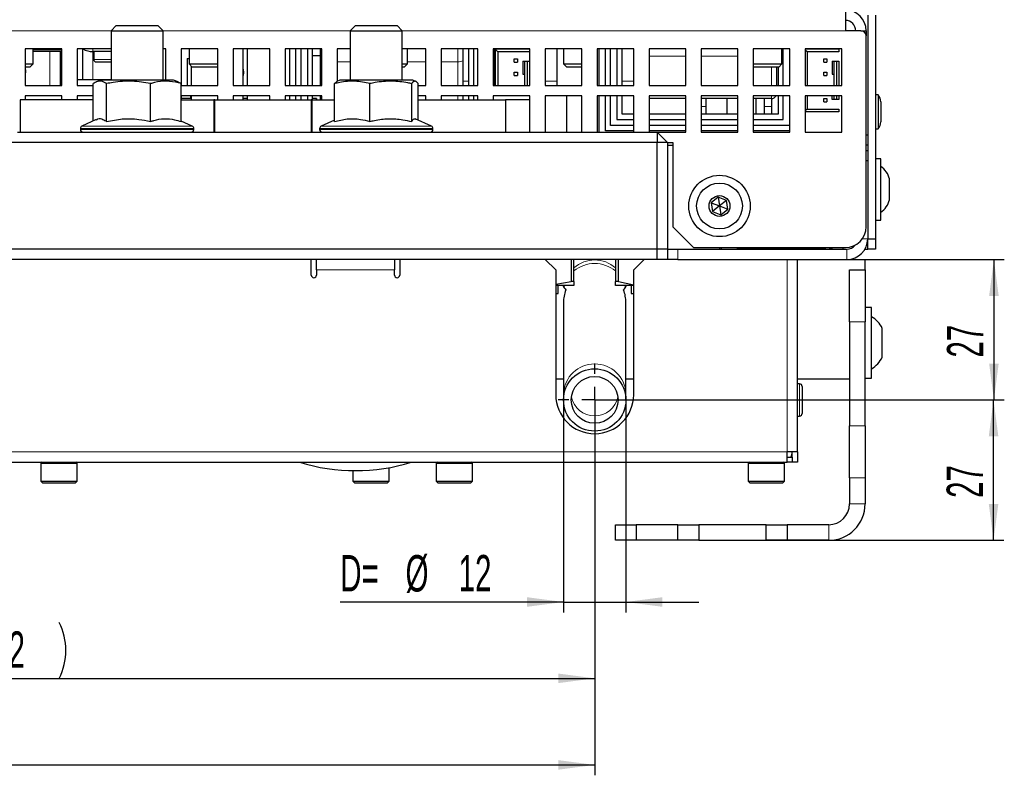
# Paper-space layout 'Blatt5' of a CAD drawing. Header units: millimetres. Extents: x 5 to 418, y 2 to 292.
# Tile 13 of 28: x 207 to 302, y 79 to 151. Entities that reach past the tile are written whole.
import ezdxf

# ---------------------------------------------------------------- set-up
doc = ezdxf.new("R2010")
doc.units = ezdxf.units.MM
doc.layers.add('SLD-0', color=7, linetype='Continuous')
doc.styles.add('SLDTEXTSTYLE1', font='TXT', dxfattribs={"width": 0.605})
doc.dimstyles.new('SLDDIMSTYLE6', dxfattribs={"dimtxt": 3.5, "dimasz": 3.5, "dimexe": 0, "dimexo": 0.0625, "dimgap": 0.875, "dimtad": 1, "dimlfac": 2, "dimrnd": 1e-09, "dimzin": 12, "dimdsep": 46, "dimtxsty": 'SLDTEXTSTYLE1', "dimsah": 1, "dimcen": 0.09, "dimadec": 0, "dimazin": 3, "dimtfac": 1, "dimtmove": 0, "dimatfit": 0, "dimfxl": 1, "dimfrac": 2, "dimtolj": 1, "dimtzin": 12, "dimarcsym": 0})
doc.dimstyles.new('SLDDIMSTYLE8', dxfattribs={"dimtxt": 3.5, "dimasz": 3.5, "dimexe": 0, "dimexo": 0.0625, "dimgap": 0.875, "dimtad": 1, "dimlfac": 2, "dimrnd": 1e-09, "dimzin": 12, "dimdsep": 46, "dimtxsty": 'SLDTEXTSTYLE1', "dimsah": 1, "dimcen": 0.09, "dimadec": 0, "dimazin": 3, "dimtfac": 1, "dimtofl": 0, "dimtmove": 0, "dimatfit": 3, "dimfxl": 1, "dimfrac": 2, "dimtolj": 1, "dimtzin": 12, "dimarcsym": 0})

# ---------------------------------------------------------------- blocks, each defined once
blk = doc.blocks.new('_D_27')
at = {"layer": 'SLD-0', "color": 7}
for p, q in [((151.43, 114.931), (151.43, 87.158)), ((262.43, 114.931), (262.43, 87.158)), ((151.43, 88.158), (262.43, 88.158))]:
    blk.add_line(p, q, dxfattribs=at)
for centre, start, end in [((208.291, 90.844), 153.43495, 206.56505), ((205.569, 90.844), 333.43495, 26.56505)]:
    blk.add_arc(centre, 6.006, start, end, dxfattribs=at)
for points in [[(151.43, 88.158), (154.93, 87.698), (154.93, 88.618)], [(262.43, 88.158), (258.93, 88.618), (258.93, 87.698)]]:
    blk.add_solid(points, dxfattribs=at)
at = {"layer": 'SLD-0', "color": 7, "insert": (202.92, 92.67), "char_height": 3.5, "attachment_point": 1, "style": 'SLDTEXTSTYLE1'}
blk.add_mtext('222', dxfattribs=at)
blk = doc.blocks.new('_D_28')
at = {"layer": 'SLD-0', "color": 7}
for p, q in [((262.43, 114.931), (301.78, 114.931)), ((300.78, 101.431), (300.78, 114.931)), ((278.93, 101.431), (301.78, 101.431))]:
    blk.add_line(p, q, dxfattribs=at)
for points in [[(300.78, 114.931), (300.32, 111.431), (301.24, 111.431)], [(300.78, 101.431), (301.24, 104.931), (300.32, 104.931)]]:
    blk.add_solid(points, dxfattribs=at)
at = {"layer": 'SLD-0', "color": 7, "insert": (296.269, 105.507), "char_height": 3.5, "attachment_point": 1, "rotation": 90, "style": 'SLDTEXTSTYLE1'}
blk.add_mtext('27', dxfattribs=at)
blk = doc.blocks.new('_D_29')
at = {"layer": 'SLD-0', "color": 7}
for p, q in [((286.68, 128.431), (301.814, 128.431)), ((300.814, 128.431), (300.814, 114.931)), ((262.43, 114.931), (301.814, 114.931))]:
    blk.add_line(p, q, dxfattribs=at)
for points in [[(300.814, 128.431), (300.354, 124.931), (301.274, 124.931)], [(300.814, 114.931), (301.274, 118.431), (300.354, 118.431)]]:
    blk.add_solid(points, dxfattribs=at)
at = {"layer": 'SLD-0', "color": 7, "insert": (296.302, 119.007), "char_height": 3.5, "attachment_point": 1, "rotation": 90, "style": 'SLDTEXTSTYLE1'}
blk.add_mtext('27', dxfattribs=at)
blk = doc.blocks.new('_D_30')
at = {"layer": 'SLD-0', "color": 7}
for p, q in [((259.43, 114.931), (259.43, 94.498)), ((265.43, 114.931), (265.43, 94.498)), ((259.43, 95.498), (237.964, 95.498)), ((259.43, 95.498), (265.43, 95.498)), ((265.43, 95.498), (272.43, 95.498))]:
    blk.add_line(p, q, dxfattribs=at)
for points in [[(259.43, 95.498), (255.93, 95.958), (255.93, 95.038)], [(265.43, 95.498), (268.93, 95.038), (268.93, 95.958)]]:
    blk.add_solid(points, dxfattribs=at)
at = {"layer": 'SLD-0', "color": 7, "char_height": 3.5, "attachment_point": 1, "style": 'SLDTEXTSTYLE1'}
for s, insert in [('D=', (237.964, 100.019)), ('%%c', (244.245, 100.009)), ('12', (249.348, 100.019))]:
    blk.add_mtext(s, dxfattribs=dict(at, insert=insert))
blk = doc.blocks.new('_D_31')
at = {"layer": 'SLD-0', "color": 7}
for p, q in [((123.08, 135.78), (123.08, 78.832)), ((262.43, 111.431), (262.43, 78.832)), ((123.08, 79.832), (262.43, 79.832))]:
    blk.add_line(p, q, dxfattribs=at)
for points in [[(123.08, 79.832), (126.58, 79.372), (126.58, 80.292)], [(262.43, 79.832), (258.93, 80.292), (258.93, 79.372)]]:
    blk.add_solid(points, dxfattribs=at)
at = {"layer": 'SLD-0', "color": 7, "insert": (186.74, 84.344), "char_height": 3.5, "attachment_point": 1, "style": 'SLDTEXTSTYLE1'}
blk.add_mtext('278,7', dxfattribs=at)
blk = doc.blocks.new('SW_CENTERMARKSYMBOL_17')
at = {"layer": 'SLD-0', "color": 0}
for p, q in [((0, 2.5), (0, 3.5)), ((0, 0), (0, 1.25)), ((-2.5, 0), (-3.5, 0)), ((0, 0), (-1.25, 0)), ((0, 0), (0, -1.25)), ((0, 0), (1.25, 0)), ((2.5, 0), (3.5, 0)), ((0, -2.5), (0, -3.5))]:
    blk.add_line(p, q, dxfattribs=at)

psp = doc.layouts.new('Blatt5')

# ---------------------------------------------------------------- linework, layer by layer
at = {"color": 7, "linetype": 'Continuous', "lineweight": 25}
for p, q in [((286.5302, 152.4308), (286.5302, 150.4308)), ((288.6802, 151.9308), (288.6802, 130.4308)), ((289.4302, 151.9308), (289.4302, 130.4308)), ((216.4302, 150.9308), (215.9302, 150.4308)), ((216.4302, 150.9308), (216.6982, 150.9308)), ((216.6982, 150.9308), (220.4302, 150.9308)), ((220.9302, 150.4308), (220.4302, 150.9308)), ((239.4302, 150.9308), (238.9302, 150.4308)), ((239.4302, 150.9308), (243.4302, 150.9308)), ((243.9302, 150.4308), (243.4302, 150.9308)), ((215.9302, 150.4308), (215.9302, 145.6808)), ((215.9302, 150.4308), (216.2652, 150.4308)), ((216.2652, 150.4308), (220.9302, 150.4308)), ((220.9302, 145.6808), (220.9302, 150.4308)), ((238.9302, 150.4308), (238.9302, 145.6808)), ((238.9302, 150.4308), (243.9302, 150.4308)), ((243.9302, 145.6808), (243.9302, 150.4308)), ((288.0302, 150.4308), (286.5302, 150.4308)), ((288.0302, 150.4308), (288.5302, 150.4308)), ((288.5302, 150.4308), (288.5302, 149.9308)), ((288.5302, 131.5808), (288.5302, 149.9308)), ((211.1802, 148.6808), (207.6802, 148.6808)), ((207.6802, 148.6808), (207.6802, 145.1808)), ((208.4302, 147.2376), (208.4302, 148.6808)), ((211.0302, 148.6808), (211.0302, 148.6058)), ((211.1802, 145.1808), (211.1802, 148.6808)), ((215.9302, 148.6808), (212.6802, 148.6808)), ((212.6802, 148.6808), (212.6802, 145.1808)), ((213.1802, 148.6808), (213.1802, 145.7308)), ((221.1802, 148.6808), (220.9302, 148.6808)), ((221.1802, 145.6808), (221.1802, 148.6808)), ((226.1802, 148.6808), (222.6802, 148.6808)), ((222.6802, 148.6808), (222.6802, 145.1808)), ((223.4302, 148.6808), (223.4302, 147.2376)), ((226.1802, 145.1808), (226.1802, 148.6808)), ((231.1802, 148.6808), (227.6802, 148.6808)), ((227.6802, 148.6808), (227.6802, 145.1808)), ((228.6302, 145.1808), (228.6302, 148.6808)), ((229.0552, 145.1808), (229.0552, 148.6808)), ((231.1802, 145.1808), (231.1802, 148.6808)), ((236.1802, 148.6808), (232.6802, 148.6808)), ((232.6802, 148.6808), (232.6802, 145.1808)), ((233.1052, 145.1808), (233.1052, 148.6808)), ((233.7052, 145.1808), (233.7052, 148.6808)), ((234.2052, 145.1808), (234.2052, 148.6808)), ((234.8052, 148.6808), (234.8052, 145.1808)), ((235.3052, 145.1808), (235.3052, 148.6808)), ((236.0802, 147.5452), (236.0802, 148.6808)), ((236.1802, 145.1808), (236.1802, 148.6808)), ((238.9302, 148.6808), (237.6802, 148.6808)), ((237.6802, 148.6808), (237.6802, 145.5808)), ((246.1802, 148.6808), (243.9302, 148.6808)), ((244.4302, 147.2376), (244.4302, 148.6808)), ((246.1802, 145.1808), (246.1802, 148.6808)), ((251.1802, 148.6808), (247.6802, 148.6808)), ((247.6802, 148.6808), (247.6802, 145.1808)), ((249.7802, 147.5452), (249.7802, 148.6808)), ((250.3052, 148.6808), (250.3052, 145.1808)), ((250.8052, 145.1808), (250.8052, 148.6808)), ((251.1802, 145.1808), (251.1802, 148.6808)), ((256.1802, 148.6808), (252.6802, 148.6808)), ((252.6802, 148.6808), (252.6802, 145.1808)), ((252.7802, 145.1808), (252.7802, 148.6808)), ((252.8552, 148.6558), (252.8552, 145.1808)), ((253.1052, 148.4058), (252.8552, 148.6558)), ((256.1552, 148.6558), (252.8552, 148.6558)), ((256.1552, 148.6808), (256.1552, 148.6558)), ((256.1552, 148.6558), (256.1552, 148.4058)), ((256.1802, 145.1808), (256.1802, 148.6808)), ((261.1802, 148.6808), (257.6802, 148.6808)), ((257.6802, 148.6808), (257.6802, 145.1808)), ((258.8052, 145.1808), (258.8052, 148.6808)), ((259.4302, 148.6808), (259.4302, 147.2376)), ((261.1802, 145.1808), (261.1802, 148.6808)), ((266.1802, 148.6808), (262.6802, 148.6808)), ((262.6802, 148.6808), (262.6802, 145.1808)), ((262.8552, 145.1808), (262.8552, 148.6808)), ((263.4552, 145.1808), (263.4552, 148.6808)), ((263.9552, 145.1808), (263.9552, 148.6808)), ((264.5552, 148.6808), (264.5552, 145.1808)), ((265.0552, 145.1808), (265.0552, 148.6808)), ((266.1802, 145.1808), (266.1802, 148.6808)), ((271.1802, 148.6808), (267.6802, 148.6808)), ((267.6802, 148.6808), (267.6802, 145.1808)), ((271.1802, 145.1808), (271.1802, 148.6808)), ((276.1802, 148.6808), (272.6802, 148.6808)), ((272.6802, 148.6808), (272.6802, 145.1808)), ((276.1802, 145.1808), (276.1802, 148.6808)), ((281.1802, 148.6808), (277.6802, 148.6808)), ((277.6802, 148.6808), (277.6802, 145.1808)), ((280.4302, 147.2376), (280.4302, 148.6808)), ((280.5552, 145.1808), (280.5552, 148.6808)), ((281.1552, 148.6808), (281.1552, 145.1808)), ((281.1802, 145.1808), (281.1802, 148.6808)), ((286.1802, 148.6808), (282.6802, 148.6808)), ((282.6802, 148.6808), (282.6802, 145.1808)), ((285.9052, 148.6558), (282.6802, 148.6558)), ((285.9052, 148.6808), (285.9052, 148.6558)), ((285.9052, 148.6558), (285.9052, 148.4058)), ((286.1802, 145.1808), (286.1802, 148.6808)), ((211.1802, 148.6058), (208.4302, 148.6058)), ((211.1802, 148.4308), (208.4302, 148.4308)), ((211.0302, 148.4308), (211.0302, 145.1808)), ((215.9302, 148.4308), (214.1802, 148.4308)), ((214.2552, 148.4308), (214.2552, 147.6808)), ((223.2361, 147.7608), (223.2361, 145.1808)), ((223.2361, 147.7608), (223.4302, 147.7608)), ((236.0802, 148.0108), (235.3052, 148.0108)), ((253.1052, 148.4058), (253.1052, 145.1808)), ((256.1552, 148.4058), (253.1052, 148.4058)), ((282.8552, 148.4058), (282.6802, 148.5808)), ((282.8552, 148.4058), (282.8552, 145.1808)), ((285.9052, 148.4058), (282.8552, 148.4058)), ((207.6802, 147.2376), (208.4302, 147.2376)), ((208.1235, 146.9308), (207.6802, 146.9308)), ((208.1235, 146.9308), (208.4302, 147.2376)), ((214.5052, 147.4308), (215.9302, 147.4308)), ((223.4302, 147.2376), (223.737, 146.9308)), ((223.4302, 147.2376), (223.6677, 147.2376)), ((223.6302, 147.0376), (223.6302, 145.1808)), ((223.6677, 147.2376), (226.1802, 147.2376)), ((223.9259, 146.9308), (223.737, 146.9308)), ((226.1235, 146.9308), (223.9259, 146.9308)), ((226.1235, 146.9308), (226.1802, 146.9876)), ((236.0802, 145.1808), (236.0802, 147.5452)), ((243.9302, 147.2376), (244.4302, 147.2376)), ((244.1235, 146.9308), (243.9302, 146.9308)), ((244.1235, 146.9308), (244.4302, 147.2376)), ((249.7802, 145.1808), (249.7802, 147.5452)), ((255.5052, 147.5058), (255.5052, 146.2558)), ((255.5052, 147.5058), (255.7052, 147.5058)), ((255.7052, 145.1808), (255.7052, 147.5058)), ((255.7052, 147.5058), (255.9552, 147.5058)), ((255.9552, 145.1808), (255.9552, 147.5058)), ((255.9552, 147.5058), (256.1552, 147.5058)), ((256.1552, 147.5058), (256.1552, 145.1808)), ((259.4302, 147.2376), (259.737, 146.9308)), ((259.4302, 147.2376), (259.6677, 147.2376)), ((259.6677, 147.2376), (261.1802, 147.2376)), ((259.9259, 146.9308), (259.737, 146.9308)), ((261.1802, 146.9308), (259.9259, 146.9308)), ((277.6677, 147.2376), (280.4302, 147.2376)), ((277.6802, 146.9876), (277.737, 146.9308)), ((277.9259, 146.9308), (277.737, 146.9308)), ((280.1235, 146.9308), (277.9259, 146.9308)), ((279.9302, 145.1808), (279.9302, 146.9308)), ((280.0552, 146.9308), (280.0552, 145.1808)), ((280.1235, 146.9308), (280.4302, 147.2376)), ((285.2552, 147.5058), (285.2552, 146.2558)), ((285.2552, 147.5058), (285.4552, 147.5058)), ((285.4552, 145.1808), (285.4552, 147.5058)), ((285.4552, 147.5058), (285.7052, 147.5058)), ((285.7052, 145.1808), (285.7052, 147.5058)), ((285.7052, 147.5058), (285.9052, 147.5058)), ((285.9052, 147.5058), (285.9052, 145.1808)), ((255.5052, 146.2558), (255.7052, 146.2558)), ((285.2552, 146.2558), (285.4552, 146.2558)), ((207.6802, 145.1808), (211.1802, 145.1808)), ((212.6802, 145.7308), (215.9302, 145.7308)), ((212.6802, 145.1808), (214.2058, 145.1808)), ((214.2058, 141.7523), (214.2058, 145.3488)), ((214.9302, 145.6808), (214.4927, 145.5058)), ((216.0574, 145.6808), (214.9302, 145.6808)), ((215.4946, 141.703), (215.4946, 145.3488)), ((221.9302, 145.6808), (216.0574, 145.6808)), ((219.7191, 141.703), (219.7191, 145.3488)), ((222.3678, 145.5058), (221.9302, 145.6808)), ((222.6547, 141.703), (222.6547, 145.3488)), ((222.6802, 145.1808), (226.1802, 145.1808)), ((227.6802, 145.1808), (231.1802, 145.1808)), ((232.6802, 145.1808), (236.1802, 145.1808)), ((237.4099, 145.3488), (237.6417, 145.5512)), ((237.4099, 141.703), (237.4099, 145.3488)), ((237.9302, 145.6808), (237.6368, 145.5634)), ((238.1806, 145.6808), (237.9302, 145.6808)), ((244.9302, 145.6808), (238.1806, 145.6808)), ((240.813, 141.703), (240.813, 145.3488)), ((244.8333, 141.703), (244.8333, 145.3488)), ((245.2237, 145.5634), (244.9302, 145.6808)), ((245.4506, 141.8475), (245.4506, 145.3488)), ((245.4506, 145.1808), (246.1802, 145.1808)), ((247.6802, 145.1808), (251.1802, 145.1808)), ((252.6802, 145.1808), (256.1802, 145.1808)), ((257.6802, 145.1808), (261.1802, 145.1808)), ((262.6802, 145.1808), (266.1802, 145.1808)), ((267.6802, 145.1808), (271.1802, 145.1808)), ((272.6802, 145.1808), (276.1802, 145.1808)), ((277.6802, 145.1808), (281.1802, 145.1808)), ((282.6802, 145.1808), (286.1802, 145.1808)), ((211.1802, 144.1808), (207.6802, 144.1808)), ((207.6802, 144.1808), (207.6802, 143.7808)), ((211.1802, 143.7808), (211.1802, 144.1808)), ((214.2058, 144.1808), (212.6802, 144.1808)), ((212.6802, 144.1808), (212.6802, 143.7808)), ((226.1802, 144.1808), (222.6802, 144.1808)), ((222.6802, 144.1808), (222.6802, 143.7808)), ((223.6302, 143.9308), (222.6802, 143.9308)), ((223.5772, 144.1808), (223.5772, 143.9308)), ((223.6302, 144.1808), (223.6302, 143.7808)), ((226.1802, 143.7808), (226.1802, 144.1808)), ((231.1802, 144.1808), (227.6802, 144.1808)), ((227.6802, 144.1808), (227.6802, 143.7808)), ((228.6302, 143.7808), (228.6302, 144.1808)), ((229.0552, 143.9308), (228.6302, 143.9308)), ((229.0552, 143.7808), (229.0552, 144.1808)), ((231.1802, 143.7808), (231.1802, 144.1808)), ((236.1802, 144.1808), (232.6802, 144.1808)), ((232.6802, 144.1808), (232.6802, 143.7808)), ((233.1052, 143.7808), (233.1052, 144.1808)), ((233.7052, 143.7808), (233.7052, 144.1808)), ((234.2052, 143.7808), (234.2052, 144.1808)), ((234.8052, 144.1808), (234.8052, 143.7808)), ((235.3052, 143.7808), (235.3052, 144.1808)), ((235.6802, 143.9308), (235.3052, 143.9308)), ((235.6802, 143.9308), (235.6803, 143.9308)), ((236.0802, 143.7808), (236.0802, 144.1808)), ((236.1802, 143.7808), (236.1802, 144.1808)), ((246.1802, 144.1808), (245.4506, 144.1808)), ((246.1802, 143.7808), (246.1802, 144.1808)), ((251.1802, 144.1808), (247.6802, 144.1808)), ((247.6802, 144.1808), (247.6802, 143.7808)), ((249.7802, 143.7808), (249.7802, 144.1808)), ((250.3052, 144.1808), (250.3052, 143.7808)), ((250.8052, 143.7808), (250.8052, 144.1808)), ((251.1802, 143.7808), (251.1802, 144.1808)), ((256.1802, 144.1808), (252.6802, 144.1808)), ((252.6802, 144.1808), (252.6802, 143.7808)), ((256.1802, 140.6808), (256.1802, 144.1808)), ((261.1802, 144.1808), (257.6802, 144.1808)), ((257.6802, 144.1808), (257.6802, 140.6808)), ((259.7052, 144.1808), (259.7052, 140.6808)), ((261.1802, 140.6808), (261.1802, 144.1808)), ((266.1802, 144.1808), (262.6802, 144.1808)), ((262.6802, 144.1808), (262.6802, 140.6808)), ((262.8552, 140.6808), (262.8552, 144.1808)), ((263.4552, 140.8058), (263.4552, 144.1808)), ((263.9552, 141.3058), (263.9552, 144.1808)), ((264.5552, 144.1808), (264.5552, 141.9058)), ((265.0552, 142.4058), (265.0552, 144.1808)), ((266.1802, 140.6808), (266.1802, 144.1808)), ((271.1802, 144.1808), (267.6802, 144.1808)), ((267.6802, 144.1808), (267.6802, 140.6808)), ((271.1802, 143.9134), (267.6802, 143.9134)), ((271.1802, 140.6808), (271.1802, 144.1808)), ((276.1802, 144.1808), (272.6802, 144.1808)), ((272.6802, 144.1808), (272.6802, 140.6808)), ((276.1802, 143.9134), (272.6802, 143.9134)), ((273.128, 143.9134), (273.128, 142.4058)), ((275.1294, 143.9134), (275.1294, 142.4058)), ((276.1802, 140.6808), (276.1802, 144.1808)), ((281.1802, 144.1808), (277.6802, 144.1808)), ((277.6802, 144.1808), (277.6802, 140.6808)), ((279.4302, 143.9134), (277.6802, 143.9134)), ((277.9317, 143.9134), (277.9317, 142.4058)), ((278.7325, 143.9134), (278.7325, 142.4058)), ((279.4302, 143.9134), (279.4302, 143.1634)), ((280.0552, 144.1808), (280.0552, 142.4058)), ((280.5552, 141.9058), (280.5552, 144.1808)), ((281.1552, 144.1808), (281.1552, 141.3058)), ((281.1802, 140.6808), (281.1802, 144.1808)), ((286.1802, 144.1808), (282.6802, 144.1808)), ((282.6802, 144.1808), (282.6802, 140.6808)), ((282.8552, 144.1808), (282.8552, 142.9058)), ((285.2552, 143.8058), (285.2552, 144.1808)), ((285.4552, 143.8058), (285.4552, 144.1808)), ((285.7052, 143.8058), (285.7052, 144.1808)), ((285.9052, 144.1808), (285.9052, 143.8058)), ((286.1802, 140.6808), (286.1802, 144.1808)), ((289.6802, 144.2633), (289.4302, 144.2633)), ((289.6802, 144.2633), (289.6802, 140.9983)), ((214.2058, 143.7808), (207.2018, 143.7808)), ((207.2018, 143.7808), (207.2018, 140.6808)), ((222.6547, 143.7808), (225.8087, 143.7808)), ((225.9087, 143.7808), (225.8087, 143.7808)), ((225.8087, 143.7808), (225.8087, 140.6808)), ((225.9087, 140.6808), (225.9087, 143.7808)), ((225.9087, 143.7808), (235.1587, 143.7808)), ((235.2587, 143.7808), (235.1587, 143.7808)), ((235.1587, 143.7808), (235.1587, 140.6808)), ((235.2587, 140.6808), (235.2587, 143.7808)), ((235.2587, 143.7808), (237.4099, 143.7808)), ((245.4506, 143.7808), (253.8587, 143.7808)), ((253.8587, 143.7808), (253.8587, 140.6808)), ((256.1802, 143.7808), (253.8587, 143.7808)), ((279.4302, 143.1634), (279.4302, 142.4058)), ((285.4552, 143.8058), (285.2552, 143.8058)), ((285.7052, 143.8058), (285.4552, 143.8058)), ((285.9052, 143.8058), (285.7052, 143.8058)), ((289.9302, 143.6019), (289.9302, 141.6597)), ((266.1802, 142.4058), (265.0552, 142.4058)), ((271.1802, 142.4058), (267.6802, 142.4058)), ((276.1802, 142.4058), (272.6802, 142.4058)), ((280.0552, 142.4058), (277.6802, 142.4058)), ((282.8552, 142.9058), (282.6802, 142.7308)), ((282.6802, 142.6558), (285.9052, 142.6558)), ((285.9052, 142.6308), (282.6802, 142.6308)), ((282.8552, 142.9058), (285.9052, 142.9058)), ((285.9052, 142.9058), (285.9052, 142.6558)), ((285.9052, 142.6558), (285.9052, 142.6308)), ((214.4913, 141.8854), (213.1246, 141.2481)), ((223.7359, 141.2481), (222.6547, 141.7523)), ((237.4099, 141.8475), (236.1246, 141.2481)), ((246.7359, 141.2481), (245.1802, 141.9735)), ((266.1802, 141.3058), (263.9552, 141.3058)), ((264.5552, 141.9058), (266.1802, 141.9058)), ((267.6802, 141.9058), (271.1802, 141.9058)), ((271.1802, 141.3058), (267.6802, 141.3058)), ((272.6802, 141.9058), (276.1802, 141.9058)), ((276.1802, 141.3058), (272.6802, 141.3058)), ((277.6802, 141.9058), (280.5552, 141.9058)), ((281.1552, 141.3058), (277.6802, 141.3058)), ((206.9302, 140.6808), (262.4302, 140.6808)), ((212.9802, 141.0215), (212.9802, 140.9308)), ((223.8802, 140.9308), (223.8802, 141.0215)), ((235.9802, 141.0215), (235.9802, 140.9308)), ((246.8802, 140.9308), (246.8802, 141.0215)), ((262.4302, 140.6808), (268.4302, 140.6808)), ((266.1802, 140.8058), (263.4552, 140.8058)), ((271.1802, 140.8058), (267.6802, 140.8058)), ((268.4302, 140.6808), (268.4302, 139.6808)), ((269.4302, 139.6808), (268.4302, 140.6808)), ((268.4302, 140.6808), (271.1802, 140.6808)), ((276.1802, 140.8058), (272.6802, 140.8058)), ((272.6802, 140.6808), (276.1802, 140.6808)), ((281.1802, 140.8058), (277.6802, 140.8058)), ((277.6802, 140.6808), (281.1802, 140.6808)), ((282.6802, 140.6808), (286.1802, 140.6808)), ((288.5302, 140.4308), (288.6802, 140.4308)), ((289.4302, 140.9983), (289.6802, 140.9983)), ((268.4302, 139.6808), (145.4302, 139.6808)), ((268.4302, 129.4308), (268.4302, 139.6808)), ((269.4302, 139.6808), (268.4302, 139.6808)), ((269.4302, 139.6808), (269.4302, 129.4308)), ((269.4302, 139.6808), (269.9302, 139.6808)), ((269.4302, 139.4308), (269.9302, 139.4308)), ((269.9302, 139.6808), (269.9302, 131.5808)), ((288.6802, 139.4308), (288.5302, 139.4308)), ((288.5302, 138.9308), (288.6802, 138.9308)), ((288.6802, 137.9308), (288.5302, 137.9308)), ((289.9302, 138.1308), (289.4302, 138.1308)), ((289.9302, 133.343), (289.9302, 138.1308)), ((290.7802, 134.5578), (290.7802, 136.1808)), ((274.3017, 134.4372), (273.6243, 133.8977)), ((275.1077, 134.1203), (274.3017, 134.4372)), ((274.3017, 134.4372), (274.4302, 133.5808)), ((290.7802, 134.1808), (290.7802, 134.5578)), ((273.6243, 133.8977), (273.7528, 133.0413)), ((273.6243, 133.8977), (274.4302, 133.5808)), ((274.4302, 133.5808), (273.7528, 133.0413)), ((275.1077, 134.1203), (274.4302, 133.5808)), ((274.4302, 133.5808), (275.2362, 133.2639)), ((274.4302, 133.5808), (274.5588, 132.7244)), ((275.2362, 133.2639), (275.1077, 134.1203)), ((273.7528, 133.0413), (274.5588, 132.7244)), ((274.5588, 132.7244), (275.2362, 133.2639)), ((289.9302, 132.2308), (289.9302, 133.343)), ((289.4302, 132.2308), (289.9302, 132.2308)), ((269.9302, 131.5808), (271.9302, 129.5808)), ((288.6802, 130.4308), (289.4302, 130.4308)), ((288.6802, 129.4308), (288.6802, 130.4308)), ((289.4302, 130.4308), (289.4302, 129.4308)), ((268.4302, 129.4308), (145.4302, 129.4308)), ((269.4302, 129.4308), (268.4302, 129.4308)), ((268.4302, 128.4308), (268.4302, 129.4308)), ((269.4302, 129.4308), (269.4302, 128.4308)), ((269.4302, 129.4308), (270.4302, 129.4308)), ((270.4302, 129.4308), (286.6802, 129.4308)), ((271.9302, 129.5808), (286.5302, 129.5808)), ((274.4302, 129.5808), (274.4302, 129.4308)), ((274.6302, 129.4308), (274.6302, 129.5808)), ((276.1302, 129.5808), (276.1302, 129.4308)), ((284.6302, 129.4308), (276.1302, 129.4308)), ((284.9302, 129.4308), (284.9302, 129.4534)), ((286.3052, 129.4308), (286.3052, 129.5808)), ((288.4123, 129.4308), (288.6802, 129.4308)), ((289.4302, 129.4308), (288.6802, 129.4308)), ((268.4302, 128.4308), (145.4302, 128.4308)), ((235.1802, 126.9308), (235.1802, 128.4308)), ((235.6802, 127.4308), (235.6802, 128.4308)), ((243.1802, 128.4308), (243.1802, 127.4308)), ((243.6802, 128.4308), (243.6802, 126.9308)), ((258.6802, 127.4308), (257.6802, 128.4308)), ((260.1587, 128.4308), (260.1587, 126.3349)), ((260.4302, 126.3349), (260.4302, 128.4308)), ((264.4302, 128.4308), (264.4302, 126.3349)), ((264.7018, 126.3349), (264.7018, 128.4308)), ((267.1802, 128.4308), (266.1802, 127.4308)), ((269.4302, 128.4308), (268.4302, 128.4308)), ((270.4302, 128.4308), (269.4302, 128.4308)), ((270.4302, 128.4308), (286.6802, 128.4308)), ((281.9302, 109.9308), (281.9302, 128.4308)), ((286.6802, 128.4308), (288.4302, 128.4308)), ((288.4302, 127.4308), (288.4302, 128.4308)), ((235.6802, 127.4308), (235.6802, 126.9308)), ((243.1802, 126.9308), (243.1802, 127.4308)), ((258.6802, 127.4308), (258.6802, 115.4308)), ((266.1802, 115.4308), (266.1802, 127.4308)), ((286.9302, 127.4308), (288.4302, 127.4308)), ((286.9302, 122.4308), (286.9302, 127.4308)), ((288.4302, 127.4308), (288.4302, 122.4308)), ((258.6802, 126.0546), (260.1587, 126.3349)), ((260.4302, 125.9308), (258.6802, 125.9308)), ((258.9302, 125.1808), (258.9302, 125.9308)), ((260.4302, 126.3349), (260.1587, 126.3349)), ((264.7018, 126.3349), (264.4302, 126.3349)), ((266.1802, 125.9308), (264.4302, 125.9308)), ((264.7018, 126.3349), (266.1802, 126.0078)), ((265.9302, 125.9308), (265.9302, 125.1808)), ((258.6802, 125.1808), (258.9302, 125.1808)), ((265.9302, 125.1808), (266.1802, 125.1808)), ((259.4302, 124.2987), (259.4302, 115.5344)), ((265.4302, 115.5344), (265.4302, 124.2987)), ((289.0302, 123.8308), (288.4302, 123.8308)), ((289.0302, 117.0308), (289.0302, 123.8308)), ((286.9302, 122.4308), (286.9302, 112.4308)), ((288.4302, 112.4308), (288.4302, 122.4308)), ((290.0802, 119.0558), (290.0802, 121.8058)), ((259.4302, 116.9308), (258.6802, 116.9308)), ((266.1802, 116.9308), (265.4302, 116.9308)), ((286.9302, 116.9308), (281.9302, 116.9308)), ((282.1302, 116.4808), (281.9302, 116.4808)), ((288.4302, 117.0308), (289.0302, 117.0308)), ((259.4302, 115.5344), (259.4302, 114.9313)), ((265.4302, 114.9313), (265.4302, 115.5344)), ((282.3802, 116.2308), (282.3802, 113.6571)), ((282.3802, 113.6571), (282.3802, 113.6308)), ((281.9302, 113.3808), (282.1302, 113.3808)), ((286.9302, 107.4308), (286.9302, 112.4308)), ((288.4302, 112.4308), (288.4302, 107.4308)), ((280.9302, 108.9308), (280.9302, 109.9308)), ((281.9302, 109.9308), (280.9302, 109.9308)), ((281.4302, 109.4308), (281.4302, 109.9308)), ((281.9302, 109.9308), (281.9302, 108.9308)), ((132.9302, 108.9308), (280.9302, 108.9308)), ((209.1802, 108.9308), (209.1802, 108.8308)), ((212.6802, 108.8308), (212.6802, 108.9308)), ((247.1802, 108.9308), (247.1802, 108.8308)), ((250.6802, 108.8308), (250.6802, 108.9308)), ((277.1802, 108.9308), (277.1802, 108.8308)), ((280.6802, 108.8308), (280.6802, 108.9308)), ((280.9302, 109.4308), (281.4302, 109.4308)), ((281.4302, 108.9308), (280.9302, 108.9308)), ((281.4302, 109.4308), (281.4302, 108.9308)), ((281.9302, 108.9308), (281.4302, 108.9308)), ((209.1802, 108.8308), (209.1802, 107.1308)), ((212.6802, 107.1308), (212.6802, 108.8308)), ((239.1802, 108.1325), (239.1802, 107.1308)), ((242.6802, 107.1308), (242.6802, 108.4192)), ((247.1802, 108.8308), (247.1802, 107.1308)), ((250.6802, 107.1308), (250.6802, 108.8308)), ((277.1802, 108.8308), (277.1802, 107.1308)), ((280.6802, 107.1308), (280.6802, 108.8308)), ((209.1802, 107.1308), (209.3802, 106.9308)), ((209.1802, 107.1308), (212.6802, 107.1308)), ((212.4802, 106.9308), (212.6802, 107.1308)), ((239.1802, 107.1308), (239.3802, 106.9308)), ((239.1802, 107.1308), (242.6802, 107.1308)), ((242.4802, 106.9308), (242.6802, 107.1308)), ((247.1802, 107.1308), (247.3802, 106.9308)), ((247.1802, 107.1308), (250.6802, 107.1308)), ((250.4802, 106.9308), (250.6802, 107.1308)), ((277.1802, 107.1308), (277.3802, 106.9308)), ((277.1802, 107.1308), (280.6802, 107.1308)), ((280.4802, 106.9308), (280.6802, 107.1308)), ((286.9302, 107.4308), (286.9302, 104.9308)), ((288.4302, 107.4308), (288.4302, 104.9308)), ((212.4802, 106.9308), (209.3802, 106.9308)), ((242.4802, 106.9308), (239.3802, 106.9308)), ((250.4802, 106.9308), (247.3802, 106.9308)), ((280.4802, 106.9308), (277.3802, 106.9308)), ((264.4302, 101.4308), (264.4302, 102.9308)), ((264.4302, 102.9308), (266.4302, 102.9308)), ((266.4302, 102.9308), (266.4302, 101.4308)), ((270.4302, 102.9308), (266.4302, 102.9308)), ((270.4302, 101.4308), (270.4302, 102.9308)), ((270.4302, 102.9308), (272.4302, 102.9308)), ((272.4302, 102.9308), (272.4302, 101.4308)), ((278.9302, 102.9308), (272.4302, 102.9308)), ((278.9302, 101.4308), (278.9302, 102.9308)), ((278.9302, 102.9308), (280.9302, 102.9308)), ((280.9302, 102.9308), (280.9302, 101.4308)), ((284.9302, 102.9308), (280.9302, 102.9308)), ((266.4302, 101.4308), (264.4302, 101.4308)), ((270.4302, 101.4308), (266.4302, 101.4308)), ((272.4302, 101.4308), (270.4302, 101.4308)), ((272.4302, 101.4308), (278.9302, 101.4308)), ((280.9302, 101.4308), (278.9302, 101.4308)), ((284.9302, 101.4308), (280.9302, 101.4308))]:
    psp.add_line(p, q, dxfattribs=at)
at = {"color": 7, "linetype": 'Continuous', "lineweight": 18}
for p, q in [((197.9302, 150.4308), (215.9302, 150.4308)), ((220.9302, 150.4308), (238.9302, 150.4308)), ((243.9302, 150.4308), (286.5302, 150.4308)), ((210.0302, 148.6808), (210.0302, 148.6058)), ((214.1802, 148.6808), (214.1802, 148.4308)), ((249.2802, 147.4584), (249.2802, 148.6808)), ((210.0302, 148.4308), (210.0302, 145.1808)), ((214.1802, 145.7308), (214.1802, 148.4308)), ((271.1802, 147.9899), (267.6802, 147.9899)), ((276.1802, 147.9899), (272.6802, 147.9899)), ((214.2552, 147.6808), (215.9302, 147.6808)), ((238.9302, 147.4584), (237.6802, 147.4584)), ((246.1802, 147.4584), (244.4302, 147.4584)), ((249.2802, 147.4584), (247.6802, 147.4584)), ((249.2802, 145.1808), (249.2802, 147.4584)), ((279.4302, 145.1808), (279.4302, 146.9308)), ((250.3052, 145.5808), (249.7802, 145.5808)), ((258.8052, 145.5808), (257.6802, 145.5808)), ((266.1802, 145.5808), (265.0552, 145.5808)), ((249.2802, 143.7808), (249.2802, 144.1808)), ((279.4302, 143.9134), (279.4302, 144.1808)), ((272.6802, 143.1634), (273.128, 143.1634)), ((278.7325, 143.1634), (279.4302, 143.1634)), ((213.1246, 141.2481), (223.7359, 141.2481)), ((236.1246, 141.2481), (246.7359, 141.2481)), ((223.8802, 141.0215), (212.9802, 141.0215)), ((212.9802, 140.9308), (223.8802, 140.9308)), ((246.8802, 141.0215), (235.9802, 141.0215)), ((235.9802, 140.9308), (246.8802, 140.9308)), ((288.1665, 130.4308), (288.6802, 130.4308)), ((270.4302, 129.4308), (270.4302, 128.4308)), ((284.6302, 129.5808), (284.6302, 129.4308)), ((286.6802, 129.4308), (286.6802, 128.4308)), ((280.9302, 109.9308), (280.9302, 128.4308)), ((243.1802, 127.4308), (235.6802, 127.4308)), ((259.5249, 125.9308), (259.481, 125.7448)), ((259.5209, 125.9308), (259.4957, 125.8085)), ((288.4302, 122.4308), (286.9302, 122.4308)), ((282.1302, 116.4808), (282.1302, 113.4121)), ((282.1302, 113.4121), (282.1302, 113.3808)), ((286.9302, 112.4308), (288.4302, 112.4308)), ((132.9302, 109.9308), (280.9302, 109.9308)), ((212.6802, 108.8308), (209.1802, 108.8308)), ((250.6802, 108.8308), (247.1802, 108.8308)), ((280.6802, 108.8308), (277.1802, 108.8308)), ((288.4302, 107.4308), (286.9302, 107.4308)), ((286.9302, 104.9308), (288.4302, 104.9308)), ((284.9302, 102.9308), (284.9302, 101.4308))]:
    psp.add_line(p, q, dxfattribs=at)
at = {"color": 7, "linetype": 'Continuous', "lineweight": 25, "flags": 128}
for points in [[(207.6802, 146.7596), (207.6965, 146.6258), (207.6802, 146.102)], [(228.6302, 146.7441), (228.6552, 146.4308), (228.6302, 146.1176)], [(235.6802, 143.7808), (235.6802, 143.7844), (235.6802, 143.8465), (235.6802, 143.8927), (235.6802, 143.9212), (235.6802, 143.9308)], [(235.6803, 143.9308), (235.6803, 143.9212), (235.6803, 143.8927), (235.6803, 143.8465), (235.6803, 143.7844), (235.6803, 143.7808)], [(284.6302, 129.4308), (285.0204, 129.4692), (285.3902, 129.5808)]]:
    psp.add_lwpolyline(points, dxfattribs=at)
at = {"color": 7, "linetype": 'Continuous', "lineweight": 18, "flags": 128}
for points in [[(236.1802, 147.4931), (236.1645, 147.497), (236.1183, 147.512), (236.0899, 147.5283), (236.0802, 147.5452)], [(265.3795, 125.7448), (265.336, 125.9293), (265.3356, 125.9308)]]:
    psp.add_lwpolyline(points, dxfattribs=at)
at = {"color": 7, "linetype": 'Continuous', "lineweight": 25}
for centre, radius in [((274.4302, 133.5808), 2.95), ((274.4302, 133.5808), 2.2), ((274.4302, 133.5808), 1), ((262.4302, 114.9313), 3), ((262.4302, 114.9313), 2.25)]:
    psp.add_circle(centre, radius, dxfattribs=at)
for centre, radius, start, end in [((286.5302, 150.4308), 2, 0, 90), ((286.5302, 150.4308), 1, 0, 90), ((288.0302, 149.9308), 0.5, 0, 90), ((214.1802, 150.4308), 2, 241.044976, 270), ((214.5052, 147.6808), 0.25, 180, 270), ((279.4302, 144.4134), 0.5, 270, 332.279577), ((288.9302, 143.6019), 1, 0, 41.409622), ((213.2302, 141.0215), 0.25, 115, 180), ((223.6302, 141.0215), 0.25, 0, 65), ((236.2302, 141.0215), 0.25, 115, 180), ((246.6302, 141.0215), 0.25, 0, 65), ((288.9302, 141.6597), 1, 318.590378, 0), ((213.2302, 140.9308), 0.25, 180, 270), ((223.6302, 140.9308), 0.25, 270, 0), ((236.2302, 140.9308), 0.25, 180, 270), ((246.6302, 140.9308), 0.25, 270, 0), ((288.8375, 135.7057), 2, 13.741315, 56.881112), ((288.8375, 134.6559), 2, 303.118888, 346.258685), ((286.5302, 131.5808), 2, 270, 0), ((286.6802, 130.4308), 2, 270, 0), ((286.6802, 130.4308), 1, 270, 321.909274), ((235.4302, 126.9308), 0.25, 180, 0), ((243.4302, 126.9308), 0.25, 180, 0), ((261.6802, 127.1298), 2.599, 207.473561, 218.716254), ((263.1802, 127.1298), 2.599, 321.283746, 332.526439), ((287.8163, 120.7453), 2.5, 25.099917, 60.950215), ((287.8163, 120.1163), 2.5, 299.049785, 334.900083), ((282.1302, 116.2308), 0.25, 0, 90), ((262.4302, 115.4308), 3.75, 180.000007, 359.999993), ((282.1302, 113.6308), 0.25, 270, 0), ((280.4302, 109.9308), 1, 330, 0), ((209.2802, 108.8308), 0.1, 90, 180), ((212.5802, 108.8308), 0.1, 0, 90), ((239.4302, 126.5874), 18.4566, 253.068805, 286.931195), ((247.2802, 108.8308), 0.1, 90, 180), ((250.5802, 108.8308), 0.1, 0, 90), ((277.2802, 108.8308), 0.1, 90, 180), ((280.5802, 108.8308), 0.1, 0, 90), ((284.9302, 104.9308), 3.5, 270, 0), ((284.9302, 104.9308), 2, 270, 0)]:
    psp.add_arc(centre, radius, start, end, dxfattribs=at)
at = {"color": 7, "linetype": 'Continuous', "lineweight": 18}
for centre, radius, start, end in [((249.4015, 148.2433), 0.7942, 261.220167, 298.482161), ((262.4302, 125.4384), 2.9581, 47.459057, 132.540943), ((262.4302, 124.9208), 3.1308, 50.295882, 129.704118), ((262.4302, 115.394), 3.0033, 2.678138, 177.321862), ((262.4302, 115.6605), 2.2673, 190.629952, 349.370048)]:
    psp.add_arc(centre, radius, start, end, dxfattribs=at)
at = {"color": 7, "linetype": 'Continuous', "lineweight": 25}
for start_param, end_param in [(1.1835943, 1.5707963), (4.712389, 5.099591)]:
    psp.add_ellipse((262.4302, 124.2987), major_axis=(0, 3.1925), ratio=0.9396926, start_param=start_param, end_param=end_param, dxfattribs=at)
for points, knots in [([(254.6952, 147.4008), (254.6952, 147.4297), (254.6952, 147.4641), (254.6952, 147.5262), (254.6952, 147.5554), (254.6952, 147.5865), (254.6952, 147.63), (254.6952, 147.6749), (254.6952, 147.7057), (254.6952, 147.7208)], [0, 0, 0, 0, 0.3563031, 0.4232245, 0.4909036, 0.5500061, 0.6239078, 0.8153724, 1, 1, 1, 1]), ([(254.6952, 147.7208), (254.7242, 147.7208), (254.7586, 147.7208), (254.8206, 147.7208), (254.8498, 147.7208), (254.8809, 147.7208), (254.9244, 147.7208), (254.9694, 147.7208), (255.0001, 147.7208), (255.0152, 147.7208)], [0, 0, 0, 0, 0.3563043, 0.4232234, 0.4909037, 0.5500064, 0.6239057, 0.8153695, 1, 1, 1, 1]), ([(255.0152, 147.7208), (255.0152, 147.6919), (255.0152, 147.6575), (255.0152, 147.5954), (255.0152, 147.5663), (255.0152, 147.5352), (255.0152, 147.4916), (255.0152, 147.4467), (255.0152, 147.4159), (255.0152, 147.4008)], [0, 0, 0, 0, 0.3563024, 0.4232247, 0.4909038, 0.5500054, 0.6239079, 0.8153719, 1, 1, 1, 1]), ([(284.4452, 147.4008), (284.4452, 147.4297), (284.4452, 147.4641), (284.4452, 147.5262), (284.4452, 147.5554), (284.4452, 147.5865), (284.4452, 147.63), (284.4452, 147.6749), (284.4452, 147.7057), (284.4452, 147.7208)], [0, 0, 0, 0, 0.3563031, 0.4232245, 0.4909036, 0.5500061, 0.6239078, 0.8153724, 1, 1, 1, 1]), ([(284.4452, 147.7208), (284.4742, 147.7208), (284.5086, 147.7208), (284.5706, 147.7208), (284.5998, 147.7208), (284.6309, 147.7208), (284.6744, 147.7208), (284.7194, 147.7208), (284.7501, 147.7208), (284.7652, 147.7208)], [0, 0, 0, 0, 0.35629915, 0.42321821, 0.49089848, 0.55000126, 0.62391484, 0.81537864, 1, 1, 1, 1]), ([(284.7652, 147.7208), (284.7652, 147.6919), (284.7652, 147.6575), (284.7652, 147.5954), (284.7652, 147.5663), (284.7652, 147.5352), (284.7652, 147.4916), (284.7652, 147.4467), (284.7652, 147.4159), (284.7652, 147.4008)], [0, 0, 0, 0, 0.3563024, 0.4232247, 0.4909038, 0.5500054, 0.6239079, 0.8153719, 1, 1, 1, 1]), ([(254.6952, 147.4008), (254.7242, 147.4008), (254.7586, 147.4008), (254.8206, 147.4008), (254.8498, 147.4008), (254.8809, 147.4008), (254.9244, 147.4008), (254.9694, 147.4008), (255.0001, 147.4008), (255.0152, 147.4008)], [0, 0, 0, 0, 0.3563043, 0.4232234, 0.4909037, 0.5500064, 0.6239057, 0.8153695, 1, 1, 1, 1]), ([(284.4452, 147.4008), (284.4742, 147.4008), (284.5086, 147.4008), (284.5706, 147.4008), (284.5998, 147.4008), (284.6309, 147.4008), (284.6744, 147.4008), (284.7194, 147.4008), (284.7501, 147.4008), (284.7652, 147.4008)], [0, 0, 0, 0, 0.35629915, 0.42321821, 0.49089848, 0.55000126, 0.62391484, 0.81537864, 1, 1, 1, 1]), ([(254.6952, 146.1308), (254.6952, 146.1597), (254.6952, 146.1941), (254.6952, 146.2562), (254.6952, 146.2854), (254.6952, 146.3165), (254.6952, 146.36), (254.6952, 146.4049), (254.6952, 146.4357), (254.6952, 146.4508)], [0, 0, 0, 0, 0.356302, 0.4232243, 0.4909044, 0.550005, 0.6239076, 0.8153723, 1, 1, 1, 1]), ([(254.6952, 146.4508), (254.7242, 146.4508), (254.7586, 146.4508), (254.8206, 146.4508), (254.8498, 146.4508), (254.8809, 146.4508), (254.9244, 146.4508), (254.9694, 146.4508), (255.0001, 146.4508), (255.0152, 146.4508)], [0, 0, 0, 0, 0.3563043, 0.4232234, 0.4909037, 0.5500064, 0.6239057, 0.8153695, 1, 1, 1, 1]), ([(254.6952, 146.1308), (254.7242, 146.1308), (254.7586, 146.1308), (254.8206, 146.1308), (254.8498, 146.1308), (254.8809, 146.1308), (254.9244, 146.1308), (254.9694, 146.1308), (255.0001, 146.1308), (255.0152, 146.1308)], [0, 0, 0, 0, 0.3563043, 0.4232234, 0.4909037, 0.5500064, 0.6239057, 0.8153695, 1, 1, 1, 1]), ([(255.0152, 146.4508), (255.0152, 146.4219), (255.0152, 146.3875), (255.0152, 146.3254), (255.0152, 146.2963), (255.0152, 146.2652), (255.0152, 146.2216), (255.0152, 146.1767), (255.0152, 146.1459), (255.0152, 146.1308)], [0, 0, 0, 0, 0.3563033, 0.4232256, 0.4909037, 0.5500064, 0.623909, 0.8153723, 1, 1, 1, 1]), ([(284.4452, 146.1308), (284.4452, 146.1597), (284.4452, 146.1941), (284.4452, 146.2562), (284.4452, 146.2854), (284.4452, 146.3165), (284.4452, 146.36), (284.4452, 146.4049), (284.4452, 146.4357), (284.4452, 146.4508)], [0, 0, 0, 0, 0.356302, 0.4232243, 0.4909044, 0.550005, 0.6239076, 0.8153723, 1, 1, 1, 1]), ([(284.4452, 146.4508), (284.4742, 146.4508), (284.5086, 146.4508), (284.5706, 146.4508), (284.5998, 146.4508), (284.6309, 146.4508), (284.6744, 146.4508), (284.7194, 146.4508), (284.7501, 146.4508), (284.7652, 146.4508)], [0, 0, 0, 0, 0.35629915, 0.42321821, 0.49089848, 0.55000126, 0.62391484, 0.81537864, 1, 1, 1, 1]), ([(284.4452, 146.1308), (284.4742, 146.1308), (284.5086, 146.1308), (284.5706, 146.1308), (284.5998, 146.1308), (284.6309, 146.1308), (284.6744, 146.1308), (284.7194, 146.1308), (284.7501, 146.1308), (284.7652, 146.1308)], [0, 0, 0, 0, 0.35629915, 0.42321821, 0.49089848, 0.55000126, 0.62391484, 0.81537864, 1, 1, 1, 1]), ([(284.7652, 146.4508), (284.7652, 146.4219), (284.7652, 146.3875), (284.7652, 146.3254), (284.7652, 146.2963), (284.7652, 146.2652), (284.7652, 146.2216), (284.7652, 146.1767), (284.7652, 146.1459), (284.7652, 146.1308)], [0, 0, 0, 0, 0.3563033, 0.4232256, 0.4909037, 0.5500064, 0.623909, 0.8153723, 1, 1, 1, 1]), ([(215.4946, 145.3488), (215.3156, 145.4472), (214.952, 145.647), (214.5165, 145.5431), (214.2695, 145.3886), (214.2058, 145.3488)], [0, 0, 0, 0, 0.4185554, 0.8501609, 1, 1, 1, 1]), ([(219.7191, 145.3488), (219.1323, 145.4472), (217.9404, 145.647), (216.5129, 145.5431), (215.7033, 145.3886), (215.4946, 145.3488)], [0, 0, 0, 0, 0.4185554, 0.8501606, 1, 1, 1, 1]), ([(222.6547, 145.3488), (222.5676, 145.3734), (222.1074, 145.5036), (221.2481, 145.6326), (220.3496, 145.5243), (219.8424, 145.3831), (219.7191, 145.3488)], [0, 0, 0, 0, 0.0900545, 0.4758331, 0.8725641, 1, 1, 1, 1]), ([(222.3587, 145.4829), (222.3937, 145.4783), (222.4934, 145.465), (222.5912, 145.3945), (222.6547, 145.3488)], [0, 0, 0, 0, 0.3503278, 1, 1, 1, 1]), ([(240.813, 145.3488), (240.3403, 145.4472), (239.3801, 145.647), (238.2302, 145.5431), (237.578, 145.3886), (237.4099, 145.3488)], [0, 0, 0, 0, 0.4185555, 0.8501607, 1, 1, 1, 1]), ([(244.8333, 145.3488), (244.714, 145.3734), (244.0838, 145.5036), (242.907, 145.6326), (241.6766, 145.5243), (240.9819, 145.3831), (240.813, 145.3488)], [0, 0, 0, 0, 0.090056, 0.4758328, 0.8725632, 1, 1, 1, 1]), ([(245.4506, 145.3488), (245.3648, 145.4472), (245.1907, 145.647), (244.9821, 145.5431), (244.8638, 145.3886), (244.8333, 145.3488)], [0, 0, 0, 0, 0.4185553, 0.8501607, 1, 1, 1, 1]), ([(284.4452, 143.5908), (284.4452, 143.6197), (284.4452, 143.6541), (284.4452, 143.7162), (284.4452, 143.7454), (284.4452, 143.7765), (284.4452, 143.82), (284.4452, 143.8649), (284.4452, 143.8957), (284.4452, 143.9108)], [0, 0, 0, 0, 0.3563029, 0.4232251, 0.4909032, 0.5500057, 0.6239083, 0.8153714, 1, 1, 1, 1]), ([(284.4452, 143.9108), (284.4742, 143.9108), (284.5086, 143.9108), (284.5706, 143.9108), (284.5998, 143.9108), (284.6309, 143.9108), (284.6744, 143.9108), (284.7194, 143.9108), (284.7501, 143.9108), (284.7652, 143.9108)], [0, 0, 0, 0, 0.35629915, 0.42321821, 0.49089848, 0.55000126, 0.62391484, 0.81537864, 1, 1, 1, 1]), ([(284.7652, 143.9108), (284.7652, 143.8819), (284.7652, 143.8475), (284.7652, 143.7854), (284.7652, 143.7563), (284.7652, 143.7252), (284.7652, 143.6816), (284.7652, 143.6367), (284.7652, 143.6059), (284.7652, 143.5908)], [0, 0, 0, 0, 0.3563029, 0.4232251, 0.4909032, 0.5500057, 0.6239083, 0.8153714, 1, 1, 1, 1]), ([(284.4452, 143.5908), (284.4742, 143.5908), (284.5086, 143.5908), (284.5706, 143.5908), (284.5998, 143.5908), (284.6309, 143.5908), (284.6744, 143.5908), (284.7194, 143.5908), (284.7501, 143.5908), (284.7652, 143.5908)], [0, 0, 0, 0, 0.35629915, 0.42321821, 0.49089848, 0.55000126, 0.62391484, 0.81537864, 1, 1, 1, 1]), ([(214.5024, 141.8617), (214.5574, 141.895), (214.7708, 142.0239), (215.1086, 141.9646), (215.3803, 141.7805), (215.4946, 141.703)], [0, 0, 0, 0, 0.1676845, 0.6498679, 1, 1, 1, 1]), ([(215.4946, 141.703), (215.9973, 141.8045), (217.018, 142.0107), (218.453, 141.97), (219.3442, 141.7821), (219.7191, 141.703)], [0, 0, 0, 0, 0.3599185, 0.7307359, 1, 1, 1, 1]), ([(219.7191, 141.703), (219.826, 141.738), (220.2547, 141.8781), (221.0314, 142.0149), (221.9134, 141.935), (222.4501, 141.767), (222.6547, 141.703)], [0, 0, 0, 0, 0.1108994, 0.4446983, 0.7882854, 1, 1, 1, 1]), ([(237.4099, 141.703), (237.8149, 141.8045), (238.6371, 142.0107), (239.7931, 141.97), (240.511, 141.7821), (240.813, 141.703)], [0, 0, 0, 0, 0.3599185, 0.7307369, 1, 1, 1, 1]), ([(240.813, 141.703), (240.9594, 141.738), (241.5465, 141.8781), (242.6102, 142.0149), (243.8182, 141.935), (244.5531, 141.767), (244.8333, 141.703)], [0, 0, 0, 0, 0.1109, 0.4446971, 0.7882846, 1, 1, 1, 1]), ([(244.8333, 141.703), (244.9068, 141.8129), (245.0343, 142.0033), (245.1642, 141.9467), (245.2191, 141.9227)], [0, 0, 0, 0, 0.5767659, 1, 1, 1, 1]), ([(260.4302, 126.3349), (260.4302, 126.2212), (260.4302, 125.9919), (260.4302, 125.9513), (260.4302, 125.9308)], [0, 0, 0, 0, 0.4960363, 1, 1, 1, 1]), ([(264.4302, 125.9308), (264.4302, 125.9329), (264.4302, 125.946), (264.4302, 126.1577), (264.4302, 126.3349)], [0, 0, 0, 0, 0.1631581, 1, 1, 1, 1])]:
    psp.add_open_spline(points, degree=3, knots=knots, dxfattribs=at)

# ---------------------------------------------------------------- block references
at = {"layer": 'SLD-0', "color": 7}
psp.add_blockref('SW_CENTERMARKSYMBOL_17', (262.4302, 114.9313), dxfattribs=at)

# ---------------------------------------------------------------- dimensions: what is measured, and where the dimension line sits
dim = psp.add_linear_dim(base=(262.4302, 79.8324), p1=(123.0802, 135.7799), p2=(262.4302, 111.4313), dimstyle='SLDDIMSTYLE8', dxfattribs=at)
dim.commit()
dim.dimension.update_dxf_attribs({"geometry": '_D_31', "text_midpoint": (192.7552, 79.8324), "dimtype": 160})
for base, p1, picture, middle in [((300.8139, 114.9313), (286.6802, 128.4308), '_D_29', (300.8139, 121.6811)), ((300.7802, 114.9313), (278.9302, 101.4308), '_D_28', (300.7802, 108.1811))]:
    dim = psp.add_linear_dim(base=base, p1=p1, p2=(262.4302, 114.9313), angle=90, dimstyle='SLDDIMSTYLE8', dxfattribs=at)
    dim.commit()
    dim.dimension.update_dxf_attribs({"geometry": picture, "text_midpoint": middle, "dimtype": 160})
for base, p1, p2, text, dimstyle, picture, middle in [((262.4302, 88.1585), (151.4302, 114.9313), (262.4302, 114.9313), '(<>)', 'SLDDIMSTYLE8', '_D_27', (206.9302, 88.1585)), ((265.4302, 95.4977), (259.4302, 114.9313), (265.4302, 114.9313), 'D=%%c<>', 'SLDDIMSTYLE6', '_D_30', (246.3298, 95.4977))]:
    dim = psp.add_linear_dim(base=base, p1=p1, p2=p2, text=text, dimstyle=dimstyle, dxfattribs=at)
    dim.commit()
    dim.dimension.update_dxf_attribs({"geometry": picture, "text_midpoint": middle, "dimtype": 160})

doc.saveas('drawing.dxf')
